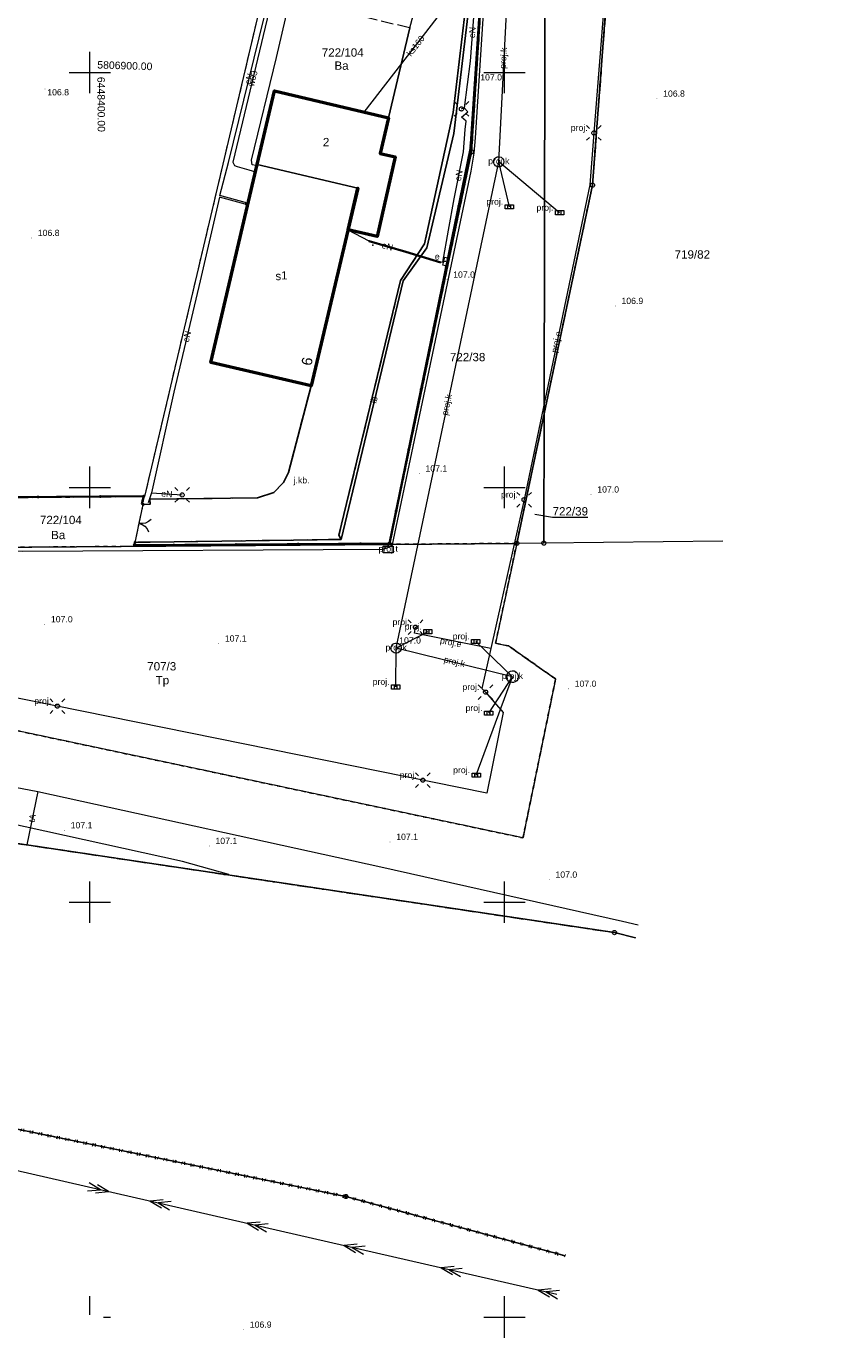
# Model space of a CAD drawing. Extents: x 6447898 to 6448503, y 5806748 to 5807122.
# Tile 36 of 50: x 6448392 to 6448491, y 5806748 to 5806906. Entities that reach past the tile are written whole.
import ezdxf
from ezdxf.enums import TextEntityAlignment as Align

# ---------------------------------------------------------------- set-up
doc = ezdxf.new("R2010")
doc.units = 0
doc.header["$PDSIZE"] = 0.75
for name, pattern in [('KROPK2', [2, 0, -2]), ('PRZER1-1', [2, 1, -1]), ('PRZER3-1', [4, 3, -1])]:
    doc.linetypes.add(name, pattern=pattern)
doc.layers.get('0').update_dxf_attribs({"linetype": 'CONTINUOUS', "lineweight": 13})
for name, color, linetype, lineweight in [('GEPADR', 7, 'CONTINUOUS', 18), ('GEPADR_O', 7, 'CONTINUOUS', 18), ('GEPPGD', 7, 'CONTINUOUS', 18), ('GESBLO', 7, 'CONTINUOUS', 18), ('GESBLO_O', 7, 'CONTINUOUS', 18), ('GESBZO', 1, 'CONTINUOUS', 50), ('GESBZO_O', 1, 'CONTINUOUS', 50), ('GESDZI', 7, 'CONTINUOUS', 18), ('GESDZI_O', 7, 'CONTINUOUS', 18), ('GESJAE', 7, 'KROPK2', 50), ('GESKKL', 3, 'PRZER3-1', 18), ('GESUZY', 3, 'PRZER1-1', 18), ('GESUZY_O', 3, 'PRZER1-1', 18), ('GSLIIN', 7, 'CONTINUOUS', 25), ('GSLIIN_O', 7, 'CONTINUOUS', 25), ('GSLKBR', 7, 'CONTINUOUS', 18), ('GSLKOG', 7, 'CONTINUOUS', 35), ('GSLKRW', 7, 'CONTINUOUS', 25), ('GSPWPN', 42, 'CONTINUOUS', 13), ('GSPWPN_O', 42, 'CONTINUOUS', 13), ('GSSKOA', 7, 'PRZER3-1', 18), ('GSSKOA_O', 7, 'PRZER3-1', 18), ('GULEPR', 240, 'CONTINUOUS', 18), ('GULEPR_O', 240, 'CONTINUOUS', 18), ('GULGPR', 2, 'CONTINUOUS', 18), ('GULKPR', 32, 'CONTINUOUS', 18), ('GULKPR_O', 32, 'CONTINUOUS', 18), ('GULLKT', 7, 'CONTINUOUS', 18), ('GULLOB', 7, 'CONTINUOUS', 35), ('GULTPR', 30, 'CONTINUOUS', 18), ('GULTPR_O', 30, 'CONTINUOUS', 18), ('GULWPR', 5, 'CONTINUOUS', 18), ('GULWPR_O', 5, 'CONTINUOUS', 18), ('GUPELA', 7, 'CONTINUOUS', 18), ('GUPELA_O', 7, 'CONTINUOUS', 18), ('GUPESE', 240, 'CONTINUOUS', 18), ('GUPESE_O', 240, 'CONTINUOUS', 18), ('GUPKKS', 32, 'CONTINUOUS', 18), ('GUPKKS_O', 32, 'CONTINUOUS', 18), ('GUSIKP', 7, 'CONTINUOUS', 18), ('GUSIKP_O', 7, 'CONTINUOUS', 18), ('GUSKSD', 32, 'CONTINUOUS', 18), ('GUSKSD_O', 32, 'CONTINUOUS', 18)]:
    doc.layers.add(name, color=color, linetype=linetype, lineweight=lineweight)
doc.styles.add('GEO-INFO', font='arial.ttf')

# ---------------------------------------------------------------- blocks, each defined once
blk = doc.blocks.new('SUEO')
blk.add_hatch(color=0).paths.add_polyline_path([(-0.002174, 0.089974), (0.023762, 0.086807), (0.042561, 0.0793), (0.060131, 0.066965), (0.076266, 0.047786), (0.086234, 0.025762), (0.089972, 0.002226), (0.088646, -0.015553), (0.081114, -0.038994), (0.066834, -0.060276), (0.049699, -0.075033), (0.027576, -0.085671), (0.004027, -0.08991), (-0.019639, -0.087831), (-0.040932, -0.080154), (-0.059082, -0.067892), (-0.073734, -0.051607), (-0.08374, -0.032979), (-0.089221, -0.011817), (-0.089063, 0.012951), (-0.082571, 0.035806), (-0.069528, 0.057148), (-0.048957, 0.075519), (-0.026898, 0.085887)])
at = {"color": 0}
for points in [[(-1.767767, 1.767767), (-1.06066, 1.06066)], [(1.767767, 1.767767), (1.06066, 1.06066)], [(-1.767767, -1.767767), (-1.06066, -1.06066)], [(1.767767, -1.767767), (1.06066, -1.06066)]]:
    blk.add_lwpolyline(points, dxfattribs=at)
blk = doc.blocks.new('OKRAG_PELNY')
at = {"color": 0}
blk.add_lwpolyline([(0, 0.5), (0.12941, 0.482963), (0.25, 0.433013), (0.353553, 0.353553), (0.433013, 0.25), (0.482963, 0.12941), (0.5, 0), (0.482963, -0.12941), (0.433013, -0.25), (0.353553, -0.353553), (0.25, -0.433013), (0.12941, -0.482963), (0, -0.5), (-0.12941, -0.482963), (-0.25, -0.433013), (-0.353553, -0.353553), (-0.433013, -0.25), (-0.482963, -0.12941), (-0.5, 0), (-0.482963, 0.12941), (-0.433013, 0.25), (-0.353553, 0.353553), (-0.25, 0.433013), (-0.12941, 0.482963)], close=True, dxfattribs=at)
blk = doc.blocks.new('SZAFA1')
at = {"color": 0}
blk.add_lwpolyline([(-1, -0.5), (-1, 0.5), (1, 0.5), (1, -0.5)], close=True, dxfattribs=at)
blk = doc.blocks.new('KOLO')
blk.add_hatch(color=0).paths.add_polyline_path([(-0.5, 0), (-0.482963, -0.12941), (-0.433013, -0.25), (-0.353553, -0.353553), (-0.25, -0.433013), (-0.12941, -0.482963), (0, -0.5), (0.12941, -0.482963), (0.25, -0.433013), (0.353553, -0.353553), (0.433013, -0.25), (0.482963, -0.12941), (0.5, 0), (0.482963, 0.12941), (0.433013, 0.25), (0.353553, 0.353553), (0.25, 0.433013), (0.12941, 0.482963), (0, 0.5), (-0.12941, 0.482963), (-0.25, 0.433013), (-0.353553, 0.353553), (-0.433013, 0.25), (-0.482963, 0.12941)])
blk = doc.blocks.new('SLBRA')
at = {"color": 0}
for points in [[(1.732051, 1), (1.414214, 0.585786), (1, 0.267949), (0.517638, 0.068148), (0, 0)], [(0, 0), (0.517638, -0.068148), (1, -0.267949), (1.414214, -0.585786), (1.732051, -1)]]:
    blk.add_lwpolyline(points, dxfattribs=at)
blk = doc.blocks.new('POINT')
at = {"color": 0}
blk.add_point((0, 0), dxfattribs=at)
blk = doc.blocks.new('EPPGS')
at = {"color": 0}
blk.add_lwpolyline([(0, 0.5), (0.154508, 0.475528), (0.293893, 0.404508), (0.404508, 0.293893), (0.475528, 0.154508), (0.5, 0), (0.475528, -0.154508), (0.404508, -0.293893), (0.293893, -0.404508), (0.154508, -0.475528), (0, -0.5), (-0.154508, -0.475528), (-0.293893, -0.404508), (-0.404508, -0.293893), (-0.475528, -0.154508), (-0.5, 0), (-0.475528, 0.154508), (-0.404508, 0.293893), (-0.293893, 0.404508), (-0.154508, 0.475528)], close=True, dxfattribs=at)
blk = doc.blocks.new('EPPGN')
blk.add_hatch(color=0).paths.add_polyline_path([(0, -0.09), (0.027812, -0.085595), (0.052901, -0.072812), (0.072812, -0.052901), (0.085595, -0.027812), (0.09, 0), (0.085595, 0.027812), (0.072812, 0.052901), (0.052901, 0.072812), (0.027812, 0.085595), (0, 0.09), (-0.027812, 0.085595), (-0.052901, 0.072812), (-0.072812, 0.052901), (-0.085595, 0.027812), (-0.09, 0), (-0.085595, -0.027812), (-0.072812, -0.052901), (-0.052901, -0.072812), (-0.027812, -0.085595)])
blk = doc.blocks.new('SUUS05')
at = {"color": 0}
blk.add_lwpolyline([(0.5, -0.25), (-0.5, -0.25), (-0.5, 0.25), (0.5, 0.25)], close=True, dxfattribs=at)
for points in [[(-0.175, -0.25), (-0.175, 0.25)], [(0.175, -0.25), (0.175, 0.25)]]:
    blk.add_lwpolyline(points, dxfattribs=at)
blk = doc.blocks.new('SUEP2')
at = {"color": 0}
for points in [[(-2.5, -1), (0.5, 0), (-2.5, 1)], [(-0.5, -1), (2.5, 0), (-0.5, 1)]]:
    blk.add_lwpolyline(points, dxfattribs=at)

msp = doc.modelspace()

# ---------------------------------------------------------------- linework, layer by layer
at = {"elevation": 100, "flags": 128}
for points in [[(6448400, 5806897.5), (6448400, 5806902.5)], [(6448450, 5806897.5), (6448450, 5806902.5)], [(6448397.5, 5806900), (6448402.5, 5806900)], [(6448447.5, 5806900), (6448452.5, 5806900)], [(6448400, 5806847.5), (6448400, 5806852.5)], [(6448450, 5806847.5), (6448450, 5806852.5)], [(6448397.5, 5806850), (6448402.5, 5806850)], [(6448447.5, 5806850), (6448452.5, 5806850)], [(6448400, 5806797.5), (6448400, 5806802.5)], [(6448450, 5806797.5), (6448450, 5806802.5)], [(6448397.5, 5806800), (6448402.5, 5806800)], [(6448447.5, 5806800), (6448452.5, 5806800)], [(6448400, 5806750.28), (6448400, 5806752.5)], [(6448450, 5806747.5), (6448450, 5806752.5)], [(6448401.67, 5806750), (6448402.5, 5806750)], [(6448447.5, 5806750), (6448452.5, 5806750)]]:
    msp.add_lwpolyline(points, dxfattribs=at)
at = {"layer": 'GESBLO', "elevation": 10.18}
for points in [[(6448422.27, 5806897.77), (6448436.02, 5806894.52), (6448435.01, 5806890.24), (6448436.82, 5806889.83), (6448434.65, 5806880.23), (6448431.15, 5806881.02), (6448432.34, 5806886.05), (6448420.18, 5806888.89)], [(6448420.18, 5806888.89), (6448432.34, 5806886.05), (6448426.68, 5806862.23), (6448414.58, 5806865.05)]]:
    msp.add_lwpolyline(points, close=True, dxfattribs=at)
at = {"layer": 'GESBZO', "elevation": 10.18}
msp.add_lwpolyline([(6448420.18, 5806888.89), (6448422.27, 5806897.77), (6448436.02, 5806894.52), (6448435.01, 5806890.24), (6448436.82, 5806889.83), (6448434.65, 5806880.23), (6448431.15, 5806881.02), (6448432.34, 5806886.05), (6448426.68, 5806862.23), (6448414.58, 5806865.05)], close=True, dxfattribs=at)
at = {"layer": 'GESDZI'}
for p, q in [((6448463.26, 5806796.33, 10.22), (6448381.55, 5806808.52, 10.22)), ((6448465.79, 5806795.72, 10.22), (6448463.26, 5806796.33, 10.22))]:
    msp.add_line(p, q, dxfattribs=at)
at = {"layer": 'GESDZI', "elevation": 10.22}
for points in [[(6448451.48, 5806843.25), (6448436.15, 5806843.13), (6448446.03, 5806890.42), (6448447.4, 5806911.94), (6448447.38, 5806939.94), (6448447.41, 5806962.69), (6448447.42, 5806979.99)], [(6448454.98, 5806978.4), (6448454.97, 5806968.9), (6448454.78, 5806858.84), (6448451.48, 5806843.25)], [(6448462.36, 5806935.96), (6448462.32, 5806908.98), (6448460.61, 5806886.43), (6448454.78, 5806858.84), (6448454.97, 5806968.9), (6448454.98, 5806978.4)], [(6448476.34, 5806843.52), (6448454.76, 5806843.28), (6448454.78, 5806858.84), (6448460.61, 5806886.43), (6448462.32, 5806908.98), (6448467.16, 5806914.13)], [(6448476.34, 5806843.52), (6448454.76, 5806843.28), (6448451.48, 5806843.25), (6448448.93, 5806831.2), (6448450.51, 5806830.88), (6448456.16, 5806826.9), (6448452.23, 5806807.75), (6448290.51, 5806841.99), (6448294.85, 5806824.82)], [(6448294.85, 5806824.82), (6448381.55, 5806808.52), (6448463.26, 5806796.33), (6448465.79, 5806795.72)], [(6448310.71, 5806786.31), (6448336.63, 5806782.9), (6448349.66, 5806781.15), (6448430.89, 5806764.52), (6448457.33, 5806757.37)], [(6448457.33, 5806757.37), (6448430.89, 5806764.52), (6448349.66, 5806781.15), (6448336.63, 5806782.9), (6448310.71, 5806786.31), (6448311.45, 5806765.32)]]:
    msp.add_lwpolyline(points, dxfattribs=at)
for points in [[(6448406.64, 5806848.9), (6448424.7, 5806925.45), (6448391.57, 5806934.3), (6448388.99, 5806924.63), (6448379.33, 5806927.21), (6448381.91, 5806936.87), (6448375.15, 5806938.68), (6448320.05, 5806856.42), (6448359.09, 5806848.52)], [(6448424.7, 5806925.45), (6448440.63, 5806921.2), (6448447.4, 5806911.94), (6448446.03, 5806890.42), (6448436.15, 5806843.13), (6448387.61, 5806842.75), (6448359.09, 5806848.52), (6448406.64, 5806848.9)], [(6448454.76, 5806843.28), (6448451.48, 5806843.25), (6448454.78, 5806858.84)], [(6448451.48, 5806843.25), (6448448.93, 5806831.2), (6448450.51, 5806830.88), (6448456.16, 5806826.9), (6448452.23, 5806807.75), (6448290.51, 5806841.99), (6448387.61, 5806842.75), (6448436.15, 5806843.13)]]:
    msp.add_lwpolyline(points, close=True, dxfattribs=at)
at = {"layer": 'GESDZI_O', "elevation": 10.8, "flags": 128}
msp.add_lwpolyline([(6448460.07, 5806846.38), (6448455.8, 5806846.38), (6448453.66, 5806846.71)], dxfattribs=at)
at = {"layer": 'GESJAE', "ltscale": 0.5}
for p, q in [((6448430.89, 5806764.52, 10.22), (6448349.66, 5806781.15, 10.22)), ((6448457.33, 5806757.37, 10.22), (6448430.89, 5806764.52, 10.22))]:
    msp.add_line(p, q, dxfattribs=at)
at = {"layer": 'GESJAE', "ltscale": 0.5, "elevation": 10.22}
msp.add_lwpolyline([(6447950.5, 5806847.05), (6447995.21, 5806842.8), (6447997.57, 5806839.68), (6447997.9, 5806838.59), (6448000.85, 5806830.19), (6448019.59, 5806829.89), (6448018.28, 5806832.78), (6448015.39, 5806839.15), (6448024.02, 5806836.86), (6448093.62, 5806818.41), (6448171.19, 5806804.76), (6448240.26, 5806795.64), (6448284.83, 5806789.74), (6448310.71, 5806786.31), (6448336.63, 5806782.9), (6448349.66, 5806781.15), (6448430.89, 5806764.52), (6448457.33, 5806757.37)], dxfattribs=at)
at = {"layer": 'GESKKL', "ltscale": 0.5, "elevation": 10.06}
msp.add_lwpolyline([(6448424.7, 5806925.45), (6448391.57, 5806934.3), (6448381.91, 5806936.87), (6448375.15, 5806938.68), (6448320.05, 5806856.42), (6448359.09, 5806848.52), (6448406.64, 5806848.9)], close=True, dxfattribs=at)
for points in [[(6448490.55, 5806907.88), (6448467.16, 5806914.13), (6448462.32, 5806908.98), (6448460.61, 5806886.43), (6448454.78, 5806858.84), (6448451.48, 5806843.25), (6448448.93, 5806831.2), (6448450.51, 5806830.88), (6448456.16, 5806826.9), (6448452.23, 5806807.75), (6448290.51, 5806841.99)], [(6448290.51, 5806841.99), (6448292.84, 5806832.77), (6448294.85, 5806824.82), (6448381.55, 5806808.52), (6448463.26, 5806796.33), (6448465.79, 5806795.72)], [(6448457.33, 5806757.37), (6448430.89, 5806764.52), (6448349.66, 5806781.15), (6448336.63, 5806782.9), (6448310.71, 5806786.31), (6448307.99, 5806765.88)]]:
    msp.add_lwpolyline(points, dxfattribs=at)
at = {"layer": 'GESUZY', "ltscale": 0.5}
for p, q in [((6448463.26, 5806796.33, 10.08), (6448381.55, 5806808.52, 10.08)), ((6448465.79, 5806795.72, 10.08), (6448463.26, 5806796.33, 10.08))]:
    msp.add_line(p, q, dxfattribs=at)
at = {"layer": 'GESUZY', "ltscale": 0.5, "elevation": 10.08}
for points in [[(6448447.42, 5806979.99), (6448447.41, 5806962.69), (6448447.39, 5806952.27), (6448447.38, 5806939.94), (6448447.4, 5806911.94), (6448446.03, 5806890.42), (6448436.15, 5806843.13), (6448451.48, 5806843.25), (6448454.78, 5806858.84), (6448460.61, 5806886.43), (6448462.32, 5806908.98), (6448462.36, 5806935.96), (6448462.38, 5806948.82), (6448462.38, 5806952.54), (6448462.4, 5806973.55), (6448462.41, 5806976.84)], [(6448490.55, 5806907.88), (6448467.16, 5806914.13), (6448462.32, 5806908.98), (6448460.61, 5806886.43), (6448454.78, 5806858.84), (6448451.48, 5806843.25), (6448448.93, 5806831.2), (6448450.51, 5806830.88), (6448456.16, 5806826.9), (6448452.23, 5806807.75), (6448290.51, 5806841.99)], [(6448290.51, 5806841.99), (6448292.84, 5806832.77), (6448294.85, 5806824.82), (6448381.55, 5806808.52), (6448463.26, 5806796.33), (6448465.79, 5806795.72)], [(6448457.33, 5806757.37), (6448430.89, 5806764.52), (6448349.66, 5806781.15), (6448336.63, 5806782.9), (6448310.71, 5806786.31), (6448307.99, 5806765.88)], [(6448310.71, 5806786.31), (6448336.63, 5806782.9), (6448349.66, 5806781.15), (6448430.89, 5806764.52), (6448457.33, 5806757.37)]]:
    msp.add_lwpolyline(points, dxfattribs=at)
for points in [[(6448424.7, 5806925.45), (6448391.57, 5806934.3), (6448381.91, 5806936.87), (6448375.15, 5806938.68), (6448320.05, 5806856.42), (6448359.09, 5806848.52), (6448406.64, 5806848.9)], [(6448424.7, 5806925.45), (6448440.63, 5806921.2), (6448447.4, 5806911.94), (6448446.03, 5806890.42), (6448436.15, 5806843.13), (6448387.61, 5806842.75), (6448359.09, 5806848.52), (6448406.64, 5806848.9)], [(6448387.61, 5806842.75), (6448290.51, 5806841.99), (6448452.23, 5806807.75), (6448456.16, 5806826.9), (6448450.51, 5806830.88), (6448448.93, 5806831.2), (6448451.48, 5806843.25), (6448436.15, 5806843.13)]]:
    msp.add_lwpolyline(points, close=True, dxfattribs=at)
at = {"layer": 'GSLIIN', "elevation": 10.18}
msp.add_lwpolyline([(6448445.62, 5806910.47), (6448443.8, 5806895.19), (6448440.35, 5806879.35), (6448437.47, 5806874.93), (6448430.04, 5806844.23), (6448430.3, 5806843.72), (6448437.8, 5806874.88), (6448440.64, 5806878.85), (6448443.88, 5806892.63), (6448446.01, 5806910.56)], dxfattribs=at)
at = {"layer": 'GSLKBR', "elevation": 10.18}
msp.add_lwpolyline([(6448405.47, 5806843.37), (6448406.45, 5806847.94)], dxfattribs=at)
at = {"layer": 'GSLKOG', "elevation": 10.18}
for points in [[(6448430.42, 5806923.88), (6448440.64, 5806921.14), (6448447.33, 5806911.94), (6448445.91, 5806890.81), (6448436.13, 5806843.24), (6448405.32, 5806843.01), (6448405.47, 5806843.37)], [(6448406.51, 5806848.93), (6448359.05, 5806848.59), (6448336.49, 5806853.17)], [(6448406.45, 5806847.94), (6448406.29, 5806848), (6448406.51, 5806848.93)]]:
    msp.add_lwpolyline(points, dxfattribs=at)
at = {"layer": 'GSLKRW', "elevation": 10.18}
for points in [[(6448430.25, 5806923.04), (6448440, 5806920.68), (6448440.51, 5806920.56), (6448441.68, 5806918.41), (6448440.96, 5806915.31), (6448441.82, 5806915.11), (6448443.09, 5806914.69), (6448444.5, 5806913.78), (6448445.58, 5806912.48), (6448446.01, 5806910.56), (6448443.88, 5806892.63), (6448440.64, 5806878.85), (6448437.8, 5806874.88), (6448430.3, 5806843.72)], [(6448438.61, 5806905.4), (6448436.02, 5806894.52)], [(6448426.68, 5806862.23), (6448423.96, 5806851.77), (6448423.36, 5806850.57), (6448422.21, 5806849.39), (6448420.24, 5806848.74), (6448407.26, 5806848.58), (6448407.27, 5806847.96), (6448406.45, 5806847.94)], [(6448405.47, 5806843.37), (6448407.29, 5806843.38), (6448430.3, 5806843.72), (6448430.04, 5806844.23)]]:
    msp.add_lwpolyline(points, dxfattribs=at)
at = {"layer": 'GSSKOA', "ltscale": 0.5, "elevation": 10.18}
msp.add_lwpolyline([(6448426.57, 5806913.43), (6448425.42, 5806908.57), (6448438.61, 5806905.4), (6448439.88, 5806910.3)], close=True, dxfattribs=at)
msp.add_lwpolyline([(6448445.62, 5806910.47), (6448443.8, 5806895.19), (6448440.35, 5806879.35), (6448437.47, 5806874.93), (6448430.04, 5806844.23), (6448430.3, 5806843.72), (6448407.29, 5806843.38), (6448405.47, 5806843.37), (6448406.45, 5806847.94), (6448407.27, 5806847.96), (6448407.26, 5806848.58), (6448420.24, 5806848.74), (6448422.21, 5806849.39), (6448423.36, 5806850.57), (6448423.96, 5806851.77), (6448426.68, 5806862.23), (6448431.15, 5806881.02), (6448434.65, 5806880.23), (6448436.82, 5806889.83), (6448435.01, 5806890.24), (6448436.02, 5806894.52), (6448438.61, 5806905.4), (6448439.88, 5806910.3)], dxfattribs=at)
at = {"layer": 'GULEPR', "elevation": 10.14}
for points in [[(6448419.05, 5806884.08), (6448418.72, 5806884.32), (6448415.7, 5806885.19), (6448416.72, 5806889.14), (6448421.66, 5806909.29), (6448425.03, 5806923.42), (6448425.25, 5806924.5), (6448425.36, 5806925.13)], [(6448441.57, 5806915.79), (6448441.87, 5806916.16), (6448443.99, 5806914.78), (6448445.24, 5806913.59), (6448445.85, 5806912.77), (6448446.47, 5806911.25), (6448446.37, 5806908.27), (6448445.87, 5806901.38), (6448445.13, 5806895.72), (6448444.81, 5806895.6)], [(6448442.94, 5806877.2), (6448442.81, 5806877.21), (6448442.57, 5806877.15), (6448443.26, 5806880.98), (6448443.92, 5806884.76), (6448445.07, 5806890.43), (6448445.28, 5806893.11), (6448445.4, 5806894.14), (6448444.82, 5806894.6), (6448445.59, 5806895.24), (6448445.13, 5806895.72)], [(6448419.01, 5806883.89), (6448418.73, 5806884.12), (6448415.66, 5806884.99), (6448413.33, 5806874.87), (6448410.12, 5806861.47), (6448407.45, 5806849.35), (6448407.04, 5806848.12)], [(6448442.57, 5806877.15), (6448442.33, 5806877.09), (6448438.11, 5806878.4), (6448433.68, 5806879.68), (6448431.14, 5806880.98)], [(6448407.45, 5806849.35), (6448411.14, 5806849.08)], [(6448337.94, 5806779.87), (6448456.31, 5806752.74)]]:
    msp.add_lwpolyline(points, dxfattribs=at)
at = {"layer": 'GULEPR', "ltscale": 0.5, "elevation": 10.14}
for points in [[(6448460.37, 5806916.1), (6448459.15, 5806910.91), (6448462.07, 5806908.94), (6448460.78, 5806892.71), (6448460.29, 5806886.47), (6448452.36, 5806848.52), (6448448.35, 5806830.57)], [(6448448.35, 5806830.57), (6448447.27, 5806825.74), (6448447.72, 5806825.32), (6448449.85, 5806822.86), (6448447.89, 5806813.15), (6448307.89, 5806841.48)], [(6448448.35, 5806830.57), (6448439.15, 5806832.44), (6448439.29, 5806833.15)]]:
    msp.add_lwpolyline(points, dxfattribs=at)
at = {"layer": 'GULGPR', "elevation": 10.14}
msp.add_lwpolyline([(6448420.16, 5806888.78), (6448420.04, 5806888.8), (6448419.59, 5806888.88), (6448419.51, 5806889.45), (6448422.5, 5806901.8), (6448427.29, 5806922.37), (6448427.86, 5806923.02), (6448428.59, 5806923.16), (6448430.93, 5806922.56), (6448440.26, 5806920.22), (6448441.02, 5806920.53)], dxfattribs=at)
at = {"layer": 'GULKPR', "ltscale": 0.5, "elevation": 10.14}
for points in [[(6448449.32, 5806889.23), (6448450.59, 5806914.21)], [(6448436.94, 5806830.62), (6448449.32, 5806889.23)], [(6448450.6, 5806883.81), (6448449.32, 5806889.23)], [(6448456.65, 5806883.1), (6448449.32, 5806889.23)], [(6448440.76, 5806832.6), (6448436.94, 5806830.62)], [(6448436.9, 5806825.94), (6448436.94, 5806830.62)], [(6448450.96, 5806827.18), (6448436.94, 5806830.62)], [(6448446.54, 5806831.43), (6448450.96, 5806827.18)], [(6448446.6, 5806815.3), (6448450.96, 5806827.18)], [(6448448.1, 5806822.79), (6448450.96, 5806827.18)]]:
    msp.add_lwpolyline(points, dxfattribs=at)
at = {"layer": 'GULKPR', "elevation": 10.14}
msp.add_lwpolyline([(6448433.1, 5806895.21), (6448445.46, 5806911.25)], dxfattribs=at)
at = {"layer": 'GULLKT', "elevation": 10.12}
msp.add_lwpolyline([(6448445.82, 5806931.28), (6448444.31, 5806923.46, 0.168825), (6448446.1, 5806915.92), (6448446.93, 5806915.04, -0.071), (6448447.65, 5806910.29), (6448446.48, 5806892.13), (6448446.3, 5806890.27), (6448445.93, 5806888.09), (6448436.42, 5806842.91), (6448435.38, 5806842.5), (6448391.95, 5806842.26), (6448385.94, 5806842.52), (6448380.91, 5806843.1), (6448379.74, 5806843.34), (6448297.62, 5806860.28)], format="xyb", dxfattribs=at)
at = {"layer": 'GULLOB', "elevation": 10.12}
msp.add_lwpolyline([(6448442.33, 5806877.09), (6448438.11, 5806878.4), (6448433.68, 5806879.68), (6448438.11, 5806878.4)], dxfattribs=at)
at = {"layer": 'GULTPR', "elevation": 10.14}
for points in [[(6448219.71, 5806849), (6448265.13, 5806837.84), (6448294.86, 5806830.35), (6448307.37, 5806828.04), (6448334.81, 5806823.71), (6448371.57, 5806817.55), (6448393.74, 5806813.33), (6448435.11, 5806804.28), (6448464.25, 5806797.72), (6448466.14, 5806797.28)], [(6448416.75, 5806803.34), (6448411.2, 5806804.91), (6448377.95, 5806812.23), (6448364.95, 5806815.1), (6448293.63, 5806829.16), (6448239.96, 5806836.67), (6448221.91, 5806839.14), (6448203.9, 5806842.51)], [(6448393.74, 5806813.33), (6448392.4, 5806806.9)]]:
    msp.add_lwpolyline(points, dxfattribs=at)
at = {"layer": 'GULWPR', "elevation": 10.14}
msp.add_lwpolyline([(6448429.26, 5806938.33), (6448429.24, 5806938.17), (6448429.05, 5806937.41), (6448427.39, 5806929.05), (6448426.48, 5806926.36), (6448423.7, 5806915.75), (6448422.06, 5806909.36), (6448417.26, 5806889.18), (6448417.46, 5806888.78), (6448417.78, 5806888.66), (6448419.2, 5806888.28), (6448419.98, 5806888.02)], dxfattribs=at)
at = {"layer": 'GUSIKP', "elevation": 10.14}
msp.add_lwpolyline([(6448436.58, 5806842.11), (6448435.38, 5806842.1), (6448435.37, 5806842.9), (6448436.57, 5806842.91)], close=True, dxfattribs=at)
at = {"layer": 'GUSKSD', "elevation": 10.14}
msp.add_lwpolyline([(6448449.63, 5806888.7, -0.436296), (6448448.76, 5806888.97, -0.481575), (6448449.18, 5806889.84, -0.86057)], format="xyb", close=True, dxfattribs=at)
for points in [[(6448437.56, 5806830.54), (6448437.52, 5806830.38), (6448437.44, 5806830.24), (6448437.32, 5806830.13), (6448437.18, 5806830.05), (6448437.03, 5806830), (6448436.87, 5806830), (6448436.71, 5806830.04), (6448436.57, 5806830.12), (6448436.44, 5806830.25), (6448436.36, 5806830.42), (6448436.32, 5806830.6), (6448436.35, 5806830.78), (6448436.42, 5806830.95), (6448436.54, 5806831.09), (6448436.7, 5806831.19), (6448436.88, 5806831.23), (6448437.07, 5806831.22), (6448437.24, 5806831.16), (6448437.39, 5806831.05), (6448437.5, 5806830.9), (6448437.55, 5806830.72)], [(6448450.36, 5806826.78), (6448450.26, 5806827.01), (6448450.24, 5806827.26), (6448450.31, 5806827.5), (6448450.42, 5806827.66), (6448450.56, 5806827.78), (6448450.73, 5806827.86), (6448450.92, 5806827.9), (6448451.16, 5806827.87), (6448451.39, 5806827.76), (6448451.56, 5806827.57), (6448451.66, 5806827.34), (6448451.67, 5806827.09), (6448451.6, 5806826.85), (6448451.48, 5806826.68), (6448451.31, 5806826.55), (6448451.11, 5806826.47), (6448450.89, 5806826.46), (6448450.68, 5806826.51), (6448450.5, 5806826.62)]]:
    msp.add_lwpolyline(points, close=True, dxfattribs=at)

# ---------------------------------------------------------------- block references
at = {"layer": 'GEPADR'}
msp.add_blockref('POINT', (6448434.13, 5806879.17, 10.28), dxfattribs=at)
at = {"layer": 'GEPPGD', "xscale": 0.5, "yscale": 0.5}
for name, p in [('EPPGS', (6448446.03, 5806890.42, 10.24)), ('EPPGS', (6448460.61, 5806886.43, 10.24)), ('EPPGN', (6448454.78, 5806858.84, 10.24)), ('EPPGN', (6448406.64, 5806848.9, 10.24)), ('EPPGS', (6448436.15, 5806843.13, 10.24)), ('EPPGS', (6448451.48, 5806843.25, 10.24)), ('EPPGS', (6448454.76, 5806843.28, 10.24)), ('EPPGN', (6448448.93, 5806831.2, 10.24)), ('EPPGN', (6448450.51, 5806830.88, 10.24)), ('EPPGN', (6448456.16, 5806826.9, 10.24)), ('EPPGN', (6448452.23, 5806807.75, 10.24)), ('EPPGS', (6448463.26, 5806796.33, 10.24)), ('EPPGS', (6448430.89, 5806764.52, 10.24))]:
    msp.add_blockref(name, p, dxfattribs=at)
at = {"layer": 'GSLKBR', "xscale": 0.75, "yscale": 0.75, "rotation": 347.8966810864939}
msp.add_blockref('SLBRA', (6448405.96, 5806845.66, 10.18), dxfattribs=at)
at = {"layer": 'GSLKOG', "xscale": 0.35, "yscale": 0.35}
for p in [(6448446.44, 5806898.73, 10.18), (6448445.94, 5806891.24, 10.18), (6448444.49, 5806883.89, 10.18), (6448442.98, 5806876.54, 10.18), (6448441.47, 5806869.2, 10.18), (6448439.96, 5806861.85, 10.18), (6448438.45, 5806854.5, 10.18), (6448406.51, 5806848.93, 10.18), (6448406.51, 5806848.93, 10.18), (6448393.77, 5806848.84, 10.18), (6448401.27, 5806848.89, 10.18), (6448406.38, 5806848.38, 10.18), (6448406.45, 5806847.94, 10.18), (6448436.94, 5806847.16, 10.18), (6448405.47, 5806843.37, 10.18), (6448410.13, 5806843.05, 10.18), (6448417.63, 5806843.1, 10.18), (6448425.13, 5806843.16, 10.18), (6448432.63, 5806843.21, 10.18)]:
    msp.add_blockref('KOLO', p, dxfattribs=at)
at = {"layer": 'GSPWPN', "xscale": 0.09, "yscale": 0.09}
for p in [(6448447.03, 5806901.17, 10.08), (6448394.61, 5806898, 10.08), (6448468.38, 5806896.83, 10.08), (6448392.99, 5806880.04, 10.08), (6448443.07, 5806875.02, 10.08), (6448463.36, 5806871.85, 10.08), (6448439.73, 5806851.65, 10.08), (6448460.44, 5806849.12, 10.08), (6448394.57, 5806833.48, 10.08), (6448415.54, 5806831.16, 10.08), (6448436.56, 5806830.92, 10.08), (6448457.72, 5806825.71, 10.08), (6448396.95, 5806808.65, 10.08), (6448414.41, 5806806.76, 10.08), (6448436.2, 5806807.26, 10.08), (6448455.4, 5806802.7, 10.08), (6448418.55, 5806748.46, 10.08)]:
    msp.add_blockref('KOLO', p, dxfattribs=at)
at = {"layer": 'GULEPR', "xscale": 0.5, "yscale": 0.5}
for p, rotation in [((6448401.05, 5806765.4, 10.15), 347.0903289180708), ((6448408.5, 5806763.7, 10.15), 167.0903289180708), ((6448420.2, 5806761.02, 10.15), 167.0903289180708), ((6448431.89, 5806758.34, 10.15), 167.0903289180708), ((6448443.59, 5806755.65, 10.15), 167.0903289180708), ((6448455.29, 5806752.97, 10.15), 167.0903289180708)]:
    msp.add_blockref('SUEP2', p, dxfattribs=dict(at, rotation=rotation))
at = {"layer": 'GUPELA', "xscale": 0.5, "yscale": 0.5}
for name, p in [('SUEO', (6448444.81, 5806895.6, 10.15)), ('OKRAG_PELNY', (6448444.81, 5806895.6, 10.16)), ('SUEO', (6448460.78, 5806892.71, 10.15)), ('OKRAG_PELNY', (6448460.78, 5806892.71, 10.16)), ('SUEO', (6448411.14, 5806849.08, 10.15)), ('OKRAG_PELNY', (6448411.14, 5806849.08, 10.16)), ('SUEO', (6448452.37, 5806848.51, 10.15)), ('OKRAG_PELNY', (6448452.37, 5806848.51, 10.16)), ('SUEO', (6448439.29, 5806833.15, 10.15)), ('OKRAG_PELNY', (6448439.29, 5806833.15, 10.16)), ('SUEO', (6448447.72, 5806825.32, 10.15)), ('OKRAG_PELNY', (6448447.72, 5806825.32, 10.16)), ('SUEO', (6448396.1, 5806823.63, 10.15)), ('OKRAG_PELNY', (6448396.1, 5806823.63, 10.16)), ('SUEO', (6448440.16, 5806814.71, 10.15)), ('OKRAG_PELNY', (6448440.16, 5806814.71, 10.16))]:
    msp.add_blockref(name, p, dxfattribs=at)
at = {"layer": 'GUPESE', "xscale": 0.5, "yscale": 0.5, "rotation": 76.24224979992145}
msp.add_blockref('SZAFA1', (6448442.94, 5806877.2, 10.16), dxfattribs=at)
at = {"layer": 'GUPKKS'}
for p in [(6448450.6, 5806883.81, 10.16), (6448456.65, 5806883.1, 10.16), (6448440.76, 5806832.6, 10.16), (6448446.54, 5806831.43, 10.16), (6448436.9, 5806825.94, 10.16), (6448448.1, 5806822.79, 10.16), (6448446.6, 5806815.3, 10.16)]:
    msp.add_blockref('SUUS05', p, dxfattribs=at)

# ---------------------------------------------------------------- texts
at = {"color": 6, "lineweight": 15, "style": 'GEO-INFO'}
for s, rotation, p in [('5806900.00', 358.1917, (6448404.21, 5806900.11)), ('6448400.00', 270.3176, (6448400.67, 5806896.15))]:
    msp.add_text(s, height=0.9, rotation=rotation, dxfattribs=at).set_placement(p, align=Align.BOTTOM_CENTER)
at = {"layer": 'GEPADR_O', "style": 'GEO-INFO'}
msp.add_text('6', height=1.25, rotation=79.2071, dxfattribs=at).set_placement((6448426.72, 5806864.59, 10.8))
at = {"layer": 'GESBLO_O', "style": 'GEO-INFO'}
for s, p in [('2', (6448428.5, 5806891.62, 10.8)), ('1', (6448423.46, 5806875.55, 10.8))]:
    msp.add_text(s, height=1, dxfattribs=at).set_placement(p, align=Align.MIDDLE)
at = {"layer": 'GESBZO_O', "style": 'GEO-INFO'}
msp.add_text('s', height=1, dxfattribs=at).set_placement((6448422.74, 5806875.46, 10.8), align=Align.MIDDLE)
at = {"layer": 'GESDZI_O', "style": 'GEO-INFO'}
for s, p in [('722/104', (6448430.5, 5806902.43, 10.8)), ('722/104', (6448396.52, 5806846.09, 10.8)), ('707/3', (6448408.68, 5806828.45, 10.8))]:
    msp.add_text(s, height=1, dxfattribs=at).set_placement(p, align=Align.MIDDLE)
for s, p in [('719/82', (6448472.65, 5806878.07, 10.8)), ('722/38', (6448445.56, 5806865.7, 10.8)), ('722/39', (6448457.94, 5806847.11))]:
    msp.add_text(s, height=1, dxfattribs=at).set_placement(p, align=Align.MIDDLE_CENTER)
at = {"layer": 'GESUZY_O', "style": 'GEO-INFO'}
for s, p in [('Ba', (6448430.36, 5806900.82, 10.8)), ('Ba', (6448396.2, 5806844.25, 10.8)), ('Tp', (6448408.76, 5806826.61, 10.8))]:
    msp.add_text(s, height=1, dxfattribs=at).set_placement(p, align=Align.MIDDLE)
at = {"layer": 'GSLIIN_O', "style": 'GEO-INFO'}
msp.add_text('ib', height=0.75, rotation=76.4667, dxfattribs=at).set_placement((6448434.26, 5806860.55, 10.8), align=Align.MIDDLE)
at = {"layer": 'GSPWPN_O', "style": 'GEO-INFO'}
for s, p in [('107.0', (6448447.08, 5806899.04, 10.8)), ('106.8', (6448394.88, 5806897.24, 10.8)), ('106.8', (6448469.13, 5806897.08, 10.8)), ('106.8', (6448393.74, 5806880.29, 10.8)), ('107.0', (6448443.82, 5806875.27, 10.8)), ('106.9', (6448464.11, 5806872.1, 10.8)), ('107.1', (6448440.48, 5806851.9, 10.8)), ('107.0', (6448461.19, 5806849.37, 10.8)), ('107.0', (6448395.32, 5806833.73, 10.8)), ('107.1', (6448416.29, 5806831.41, 10.8)), ('107.0', (6448437.31, 5806831.17, 10.8)), ('107.0', (6448458.47, 5806825.96, 10.8)), ('107.1', (6448397.7, 5806808.9, 10.8)), ('107.1', (6448436.95, 5806807.51, 10.8)), ('107.1', (6448415.16, 5806807.01, 10.8)), ('107.0', (6448456.15, 5806802.95, 10.8)), ('106.9', (6448419.3, 5806748.71, 10.8))]:
    msp.add_text(s, height=0.75, dxfattribs=at).set_placement(p)
at = {"layer": 'GSSKOA_O', "style": 'GEO-INFO'}
msp.add_text('j.kb.', height=0.75, dxfattribs=at).set_placement((6448425.54, 5806850.76, 10.8), align=Align.MIDDLE)
at = {"layer": 'GULEPR_O', "style": 'GEO-INFO'}
for s, rotation, p in [('eN', 85.8494, (6448446.12, 5806904.82, 10.8)), ('eN', 76.225, (6448419.19, 5806899.22, 10.8)), ('eN', 78.5347, (6448444.5, 5806887.59, 10.8)), ('eN', 343.8839, (6448435.89, 5806879.04, 10.8)), ('eN', 76.5285, (6448411.72, 5806868.17, 10.8)), ('proj.e', 78.2018, (6448456.33, 5806867.49, 10.8)), ('eN', 355.8151, (6448409.3, 5806849.21, 10.8)), ('proj.e', 348.495, (6448443.52, 5806831.23, 10.8))]:
    msp.add_text(s, height=0.75, rotation=rotation, dxfattribs=at).set_placement(p, align=Align.MIDDLE)
at = {"layer": 'GULKPR_O', "style": 'GEO-INFO'}
for s, rotation, p in [('ks160', 52.3831, (6448439.28, 5806903.23, 10.8)), ('proj.k', 87.0877, (6448449.95, 5806901.72, 10.8)), ('proj.k', 78.0816, (6448443.13, 5806859.93, 10.8)), ('proj.k', 346.2109, (6448443.95, 5806828.9, 10.8))]:
    msp.add_text(s, height=0.75, rotation=rotation, dxfattribs=at).set_placement(p, align=Align.MIDDLE)
at = {"layer": 'GULTPR_O', "style": 'GEO-INFO'}
msp.add_text('tA', height=0.75, rotation=78.2112, dxfattribs=at).set_placement((6448393.07, 5806810.12, 10.8), align=Align.MIDDLE)
at = {"layer": 'GULWPR_O', "style": 'GEO-INFO'}
msp.add_text('w63', height=0.75, rotation=76.6203, dxfattribs=at).set_placement((6448419.66, 5806899.27, 10.8), align=Align.MIDDLE)
at = {"layer": 'GUPELA_O', "style": 'GEO-INFO'}
for p in [(6448460.03, 5806892.96, 10.8), (6448451.62, 5806848.76, 10.8), (6448438.54, 5806833.4, 10.8), (6448446.97, 5806825.57, 10.8), (6448395.35, 5806823.88, 10.8), (6448439.41, 5806814.96, 10.8)]:
    msp.add_text('proj.', height=0.75, dxfattribs=at).set_placement(p, align=Align.RIGHT)
at = {"layer": 'GUPESE_O', "style": 'GEO-INFO'}
msp.add_text('e', height=0.75, dxfattribs=at).set_placement((6448442.19, 5806877.45, 10.8), align=Align.RIGHT)
at = {"layer": 'GUPKKS_O', "style": 'GEO-INFO'}
for p in [(6448449.85, 5806884.06, 10.8), (6448455.9, 5806883.35, 10.8), (6448440.01, 5806832.85, 10.8), (6448445.79, 5806831.68, 10.8), (6448436.15, 5806826.19, 10.8), (6448447.35, 5806823.04, 10.8), (6448445.85, 5806815.55, 10.8)]:
    msp.add_text('proj.', height=0.75, dxfattribs=at).set_placement(p, align=Align.RIGHT)
at = {"layer": 'GUSIKP_O', "style": 'GEO-INFO'}
msp.add_text('proj.t', height=0.75, dxfattribs=at).set_placement((6448435.98, 5806842.51, 10.8), align=Align.MIDDLE)
at = {"layer": 'GUSKSD_O', "style": 'GEO-INFO'}
for p in [(6448449.32, 5806889.23, 10.8), (6448436.94, 5806830.62, 10.8), (6448450.96, 5806827.18, 10.8)]:
    msp.add_text('proj.k', height=0.75, dxfattribs=at).set_placement(p, align=Align.MIDDLE)

doc.saveas('drawing.dxf')
